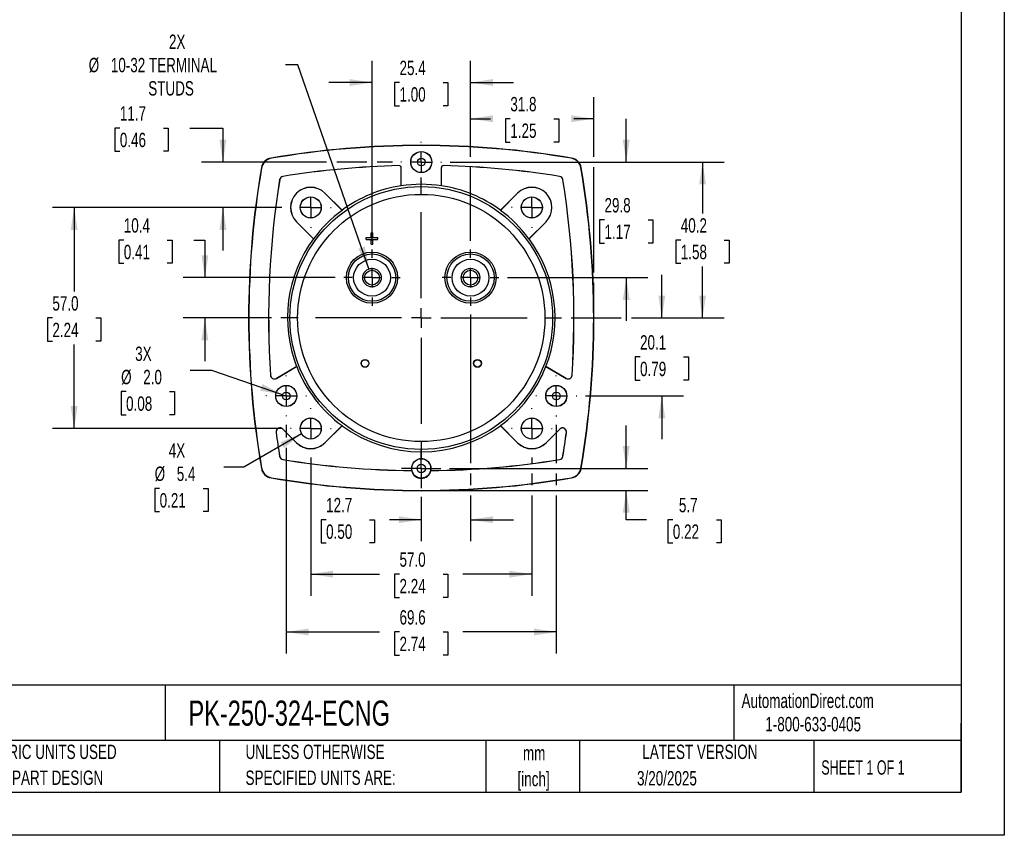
# Model space of a CAD drawing. Header units: millimetres. Extents: x 0 to 489, y 0 to 378.
# Tile 9 of 16: x 235 to 489, y 0 to 210. Entities that reach past the tile are written whole.
import ezdxf

# ---------------------------------------------------------------- set-up
doc = ezdxf.new("R2010")
doc.units = ezdxf.units.MM
doc.header["$LTSCALE"] = 1.75
doc.linetypes.add('CENTERX2', pattern=[20.32, 12.7, -2.54, 2.54, -2.54])
doc.layers.add('CENTER', color=40, linetype='CENTERX2')
doc.layers.add('DIMENSIONS', color=140, linetype='Continuous', lineweight=25)
doc.layers.add('TEXT', color=140, linetype='Continuous', lineweight=25)
doc.styles.add('SLDTEXTSTYLE0', font='TXT', dxfattribs={"width": 0.7})
doc.styles.add('SLDTEXTSTYLE1', font='TXT', dxfattribs={"width": 0.65})
doc.dimstyles.new('SLDDIMSTYLE0', dxfattribs={"dimtxt": 3.776514, "dimasz": 5.7785, "dimexe": 0, "dimexo": 0.0625, "dimgap": 0.944128, "dimtad": 0, "dimtih": 1, "dimtoh": 1, "dimrnd": 1e-09, "dimzin": 4, "dimdsep": 46, "dimtxsty": 'SLDTEXTSTYLE0', "dimsah": 1, "dimcen": 0.09, "dimadec": 0, "dimazin": 1, "dimtfac": 1, "dimtofl": 0, "dimtmove": 0, "dimatfit": 3, "dimfxl": 0, "dimfrac": 2, "dimtolj": 1, "dimtzin": 12, "dimarcsym": 0})
doc.dimstyles.new('SLDDIMSTYLE2', dxfattribs={"dimtxt": 3.776514, "dimasz": 5.7785, "dimexe": 0, "dimexo": 0.0625, "dimgap": 0.944128, "dimtad": 0, "dimtih": 1, "dimtoh": 1, "dimrnd": 1e-09, "dimzin": 12, "dimdsep": 46, "dimtxsty": 'SLDTEXTSTYLE0', "dimsah": 1, "dimcen": 0.09, "dimadec": 0, "dimazin": 3, "dimtfac": 1, "dimtmove": 0, "dimatfit": 0, "dimfxl": 0, "dimfrac": 2, "dimtolj": 1, "dimtzin": 12, "dimarcsym": 0})
doc.dimstyles.new('SLDDIMSTYLE3', dxfattribs={"dimtxt": 3.776514, "dimasz": 5.7785, "dimexe": 0, "dimexo": 0.0625, "dimgap": 0.944128, "dimtad": 0, "dimtih": 1, "dimtoh": 1, "dimrnd": 1e-09, "dimzin": 12, "dimdsep": 46, "dimtxsty": 'SLDTEXTSTYLE0', "dimsah": 1, "dimcen": 0.09, "dimadec": 0, "dimazin": 3, "dimtfac": 1, "dimtofl": 0, "dimtmove": 0, "dimatfit": 3, "dimfxl": 0, "dimfrac": 2, "dimtolj": 1, "dimtzin": 12, "dimarcsym": 0})
doc.dimstyles.new('SLDDIMSTYLE4', dxfattribs={"dimtxt": 3.776514, "dimasz": 5.7785, "dimexe": 0, "dimexo": 0.0625, "dimgap": 0.944128, "dimtad": 0, "dimtih": 1, "dimtoh": 1, "dimrnd": 1e-09, "dimzin": 12, "dimdsep": 46, "dimtxsty": 'SLDTEXTSTYLE0', "dimsah": 1, "dimcen": 0, "dimadec": 0, "dimazin": 3, "dimtfac": 1, "dimtofl": 0, "dimtmove": 0, "dimatfit": 3, "dimfxl": 0, "dimfrac": 2, "dimtolj": 1, "dimtzin": 12, "dimarcsym": 0})
doc.dimstyles.new('SLDDIMSTYLE5', dxfattribs={"dimtxt": 3.776514, "dimasz": 5.7785, "dimexe": 0, "dimexo": 0.0625, "dimgap": 0.944128, "dimtad": 0, "dimtih": 1, "dimtoh": 1, "dimrnd": 1e-09, "dimzin": 12, "dimdsep": 46, "dimtxsty": 'SLDTEXTSTYLE0', "dimsah": 1, "dimcen": 0, "dimadec": 0, "dimazin": 3, "dimtfac": 1, "dimtofl": 0, "dimtmove": 0, "dimatfit": 3, "dimfxl": 0, "dimfrac": 2, "dimtolj": 1, "dimtzin": 12, "dimarcsym": 0})
doc.dimstyles.new('SLDDIMSTYLE6', dxfattribs={"dimtxt": 3.776514, "dimasz": 5.7785, "dimexe": 0, "dimexo": 0.0625, "dimgap": 0.944128, "dimtad": 0, "dimtih": 1, "dimtoh": 1, "dimrnd": 1e-09, "dimzin": 4, "dimdsep": 46, "dimtxsty": 'SLDTEXTSTYLE0', "dimsah": 1, "dimcen": 0, "dimadec": 0, "dimazin": 1, "dimtfac": 1, "dimtofl": 0, "dimtmove": 0, "dimatfit": 3, "dimfxl": 0, "dimfrac": 2, "dimtolj": 1, "dimtzin": 12, "dimarcsym": 0})

# ---------------------------------------------------------------- blocks, each defined once
blk = doc.blocks.new('SW_NOTE_0_1')
at = {"layer": 'TEXT', "color": 0, "linetype": 'CENTERX2', "lineweight": 18, "char_height": 3.704, "attachment_point": 2, "style": 'SLDTEXTSTYLE0'}
for s, insert in [('mm', (4.98, 4.77)), ('[inch]', (4.83, -1.91))]:
    blk.add_mtext(s, dxfattribs=dict(at, insert=insert))
blk = doc.blocks.new('SW_NOTE_0_2')
at = {"layer": 'TEXT', "color": 0, "linetype": 'CENTERX2', "lineweight": 18, "char_height": 3.7042, "attachment_point": 1, "style": 'SLDTEXTSTYLE0'}
for s, insert in [('UNLESS OTHERWISE', (0, 4.77)), ('SPECIFIED UNITS ARE:', (0, -1.91))]:
    blk.add_mtext(s, dxfattribs=dict(at, insert=insert))
blk = doc.blocks.new('SW_NOTE_0_6')
at = {"layer": 'TEXT', "color": 0, "linetype": 'CENTERX2', "lineweight": 18, "char_height": 3.7042, "attachment_point": 1, "style": 'SLDTEXTSTYLE0'}
for s, insert in [('METRIC UNITS USED', (0, 4.77)), ('FOR PART DESIGN', (0, -1.91))]:
    blk.add_mtext(s, dxfattribs=dict(at, insert=insert))
blk = doc.blocks.new('_D_11')
at = {"layer": 'DIMENSIONS'}
for p, q in [((325.93, 153.29), (325.93, 199.65)), ((351.33, 174.91), (351.33, 199.65)), ((325.93, 194.09), (314.82, 194.09)), ((333.02, 194.09), (331.75, 194.09)), ((331.75, 194.09), (331.75, 188.09)), ((344.24, 194.09), (345.51, 194.09)), ((345.51, 194.09), (345.51, 188.09)), ((351.33, 194.09), (362.44, 194.09)), ((331.75, 188.09), (333.02, 188.09)), ((345.51, 188.09), (344.24, 188.09)), ((351.33, 153.29), (351.33, 172.25))]:
    blk.add_line(p, q, dxfattribs=at)
for points in [[(325.93, 194.09), (320.15, 194.98), (320.15, 193.2)], [(351.33, 194.09), (357.11, 193.2), (357.11, 194.98)]]:
    blk.add_solid(points, dxfattribs=at)
at = {"layer": 'DIMENSIONS', "char_height": 3.704, "attachment_point": 1, "style": 'SLDTEXTSTYLE0'}
for s, insert in [('25.4', (333.02, 199.71)), ('1.00', (333.02, 192.87))]:
    blk.add_mtext(s, dxfattribs=dict(at, insert=insert))
blk = doc.blocks.new('_D_12')
at = {"layer": 'DIMENSIONS'}
for p, q in [((351.33, 174.91), (351.33, 190.3)), ((383.08, 174.91), (383.08, 190.3)), ((351.33, 184.75), (356.48, 184.75)), ((361.59, 184.75), (360.32, 184.75)), ((360.32, 184.75), (360.32, 178.74)), ((372.82, 184.75), (374.08, 184.75)), ((374.08, 184.75), (374.08, 178.74)), ((383.08, 184.75), (377.93, 184.75)), ((360.32, 178.74), (361.59, 178.74)), ((374.08, 178.74), (372.82, 178.74)), ((351.33, 153.29), (351.33, 172.25)), ((383.08, 145.11), (383.08, 172.25)), ((383.08, 135.6), (383.08, 142.45))]:
    blk.add_line(p, q, dxfattribs=at)
for points in [[(351.33, 184.75), (357.11, 183.86), (357.11, 185.64)], [(383.08, 184.75), (377.3, 185.64), (377.3, 183.86)]]:
    blk.add_solid(points, dxfattribs=at)
at = {"layer": 'DIMENSIONS', "char_height": 3.704, "attachment_point": 1, "style": 'SLDTEXTSTYLE0'}
for s, insert in [('31.8', (361.59, 190.37)), ('1.25', (361.59, 183.52))]:
    blk.add_mtext(s, dxfattribs=dict(at, insert=insert))
blk = doc.blocks.new('_D_13')
at = {"layer": 'DIMENSIONS'}
for p, q in [((346.09, 173.58), (416.7, 173.58)), ((411.15, 173.58), (411.15, 160.33)), ((405.54, 153.48), (404.27, 153.48)), ((404.27, 153.48), (404.27, 147.48)), ((416.76, 153.48), (418.03, 153.48)), ((418.03, 153.48), (418.03, 147.48)), ((404.27, 147.48), (405.54, 147.48)), ((418.03, 147.48), (416.76, 147.48)), ((411.15, 133.38), (411.15, 146.63)), ((377.26, 133.38), (390.15, 133.38)), ((392.82, 133.38), (416.7, 133.38))]:
    blk.add_line(p, q, dxfattribs=at)
for points in [[(411.15, 173.58), (410.26, 167.8), (412.04, 167.8)], [(411.15, 133.38), (412.04, 139.16), (410.26, 139.16)]]:
    blk.add_solid(points, dxfattribs=at)
at = {"layer": 'DIMENSIONS', "char_height": 3.704, "attachment_point": 1, "style": 'SLDTEXTSTYLE0'}
for s, insert in [('40.2', (405.54, 159.1)), ('1.58', (405.54, 152.25))]:
    blk.add_mtext(s, dxfattribs=dict(at, insert=insert))
blk = doc.blocks.new('_D_14')
at = {"layer": 'DIMENSIONS'}
for p, q in [((391.48, 94.58), (391.48, 105.69)), ((345.91, 94.58), (397.04, 94.58)), ((340.85, 88.93), (397.04, 88.93)), ((391.48, 81.38), (391.48, 88.93)), ((396.68, 81.38), (391.48, 81.38)), ((403.49, 81.38), (402.22, 81.38)), ((402.22, 81.38), (402.22, 75.37)), ((414.71, 81.38), (415.98, 81.38)), ((415.98, 81.38), (415.98, 75.37)), ((402.22, 75.37), (403.49, 75.37)), ((415.98, 75.37), (414.71, 75.37))]:
    blk.add_line(p, q, dxfattribs=at)
for points in [[(391.48, 94.58), (392.37, 100.36), (390.59, 100.36)], [(391.48, 88.93), (390.59, 83.15), (392.37, 83.15)]]:
    blk.add_solid(points, dxfattribs=at)
at = {"layer": 'DIMENSIONS', "char_height": 3.704, "attachment_point": 1, "style": 'SLDTEXTSTYLE0'}
for s, insert in [('5.7', (405.06, 87)), ('0.22', (403.49, 80.15))]:
    blk.add_mtext(s, dxfattribs=dict(at, insert=insert))
blk = doc.blocks.new('_D_15')
at = {"layer": 'DIMENSIONS'}
for p, q in [((303.81, 105.82), (303.81, 102.57)), ((373.44, 105.8), (373.44, 95.91)), ((303.81, 99.9), (303.81, 46.87)), ((373.44, 93.25), (373.44, 90.26)), ((373.44, 87.6), (373.44, 46.87)), ((303.81, 52.43), (327.9, 52.43)), ((333.02, 52.43), (331.75, 52.43)), ((331.75, 52.43), (331.75, 46.43)), ((344.24, 52.43), (345.51, 52.43)), ((345.51, 52.43), (345.51, 46.43)), ((373.44, 52.43), (349.36, 52.43)), ((331.75, 46.43), (333.02, 46.43)), ((345.51, 46.43), (344.24, 46.43))]:
    blk.add_line(p, q, dxfattribs=at)
for points in [[(303.81, 52.43), (309.59, 51.54), (309.59, 53.32)], [(373.44, 52.43), (367.66, 53.32), (367.66, 51.54)]]:
    blk.add_solid(points, dxfattribs=at)
at = {"layer": 'DIMENSIONS', "char_height": 3.704, "attachment_point": 1, "style": 'SLDTEXTSTYLE0'}
for s, insert in [('69.6', (333.02, 58.05)), ('2.74', (333.02, 51.2))]:
    blk.add_mtext(s, dxfattribs=dict(at, insert=insert))
blk = doc.blocks.new('_D_16')
at = {"layer": 'DIMENSIONS'}
for p, q in [((260.91, 182.36), (259.64, 182.36)), ((259.64, 182.36), (259.64, 176.36)), ((272.13, 182.36), (273.4, 182.36)), ((273.4, 182.36), (273.4, 176.36)), ((278.94, 182.36), (287.5, 182.36)), ((287.5, 182.36), (287.5, 173.58)), ((259.64, 176.36), (260.91, 176.36)), ((273.4, 176.36), (272.13, 176.36)), ((314.22, 173.58), (281.94, 173.58)), ((324.6, 173.58), (316.89, 173.58)), ((331.17, 173.58), (327.26, 173.58)), ((302.65, 161.88), (281.94, 161.88)), ((287.5, 161.88), (287.5, 150.77))]:
    blk.add_line(p, q, dxfattribs=at)
for points in [[(287.5, 173.58), (288.39, 179.36), (286.61, 179.36)], [(287.5, 161.88), (286.61, 156.1), (288.39, 156.1)]]:
    blk.add_solid(points, dxfattribs=at)
at = {"layer": 'DIMENSIONS', "char_height": 3.704, "attachment_point": 1, "style": 'SLDTEXTSTYLE0'}
for s, insert in [('11.7', (260.91, 187.98)), ('0.46', (260.91, 181.14))]:
    blk.add_mtext(s, dxfattribs=dict(at, insert=insert))
blk = doc.blocks.new('_D_17')
at = {"layer": 'DIMENSIONS'}
for p, q in [((310.13, 97.4), (310.13, 61.78)), ((367.13, 97.4), (367.13, 95.91)), ((367.13, 93.25), (367.13, 90.26)), ((367.13, 87.6), (367.13, 61.78)), ((310.13, 67.33), (327.9, 67.33)), ((333.02, 67.33), (331.75, 67.33)), ((331.75, 67.33), (331.75, 61.33)), ((344.24, 67.33), (345.51, 67.33)), ((345.51, 67.33), (345.51, 61.33)), ((367.13, 67.33), (349.36, 67.33)), ((331.75, 61.33), (333.02, 61.33)), ((345.51, 61.33), (344.24, 61.33))]:
    blk.add_line(p, q, dxfattribs=at)
for points in [[(310.13, 67.33), (315.91, 66.45), (315.91, 68.22)], [(367.13, 67.33), (361.35, 68.22), (361.35, 66.45)]]:
    blk.add_solid(points, dxfattribs=at)
at = {"layer": 'DIMENSIONS', "char_height": 3.704, "attachment_point": 1, "style": 'SLDTEXTSTYLE0'}
for s, insert in [('57.0', (333.02, 72.95)), ('2.24', (333.02, 66.11))]:
    blk.add_mtext(s, dxfattribs=dict(at, insert=insert))
blk = doc.blocks.new('_D_18')
at = {"layer": 'DIMENSIONS'}
for p, q in [((351.33, 134.27), (351.33, 95.91)), ((351.33, 93.25), (351.33, 90.26)), ((338.63, 87.3), (338.63, 75.82)), ((351.33, 87.6), (351.33, 75.82)), ((314.09, 81.38), (312.83, 81.38)), ((312.83, 81.38), (312.83, 75.37)), ((325.32, 81.38), (326.58, 81.38)), ((326.58, 81.38), (326.58, 75.37)), ((338.63, 81.38), (330.43, 81.38)), ((351.33, 81.38), (362.44, 81.38)), ((312.83, 75.37), (314.09, 75.37)), ((326.58, 75.37), (325.32, 75.37))]:
    blk.add_line(p, q, dxfattribs=at)
for points in [[(338.63, 81.38), (332.85, 82.26), (332.85, 80.49)], [(351.33, 81.38), (357.11, 80.49), (357.11, 82.26)]]:
    blk.add_solid(points, dxfattribs=at)
at = {"layer": 'DIMENSIONS', "char_height": 3.704, "attachment_point": 1, "style": 'SLDTEXTSTYLE0'}
for s, insert in [('12.7', (314.09, 87)), ('0.50', (314.09, 80.15))]:
    blk.add_mtext(s, dxfattribs=dict(at, insert=insert))
blk = doc.blocks.new('_D_19')
at = {"layer": 'DIMENSIONS'}
for p, q in [((306.83, 198.67), (303.59, 198.67)), ((325.14, 146.05), (306.83, 198.67))]:
    blk.add_line(p, q, dxfattribs=at)
blk.add_solid([(325.14, 146.05), (324.08, 151.8), (322.4, 151.21)], dxfattribs=at)
at = {"layer": 'DIMENSIONS', "attachment_point": 1, "style": 'SLDTEXTSTYLE0'}
for s, insert, char_height in [('2X', (273.58, 206.45), 3.704), ('%%c', (252.88, 200.44), 3.704), ('10-32 TERMINAL', (258.59, 200.44), 3.7042), ('STUDS', (268.24, 194.44), 3.704)]:
    blk.add_mtext(s, dxfattribs=dict(at, insert=insert, char_height=char_height))
blk = doc.blocks.new('_D_20')
at = {"layer": 'DIMENSIONS'}
for p, q in [((307.77, 103.52), (292.9, 94.93)), ((292.9, 94.93), (287.71, 94.93)), ((271.17, 89.45), (269.9, 89.45)), ((269.9, 89.45), (269.9, 83.45)), ((282.39, 89.45), (283.66, 89.45)), ((283.66, 89.45), (283.66, 83.45)), ((269.9, 83.45), (271.17, 83.45)), ((283.66, 83.45), (282.39, 83.45))]:
    blk.add_line(p, q, dxfattribs=at)
blk.add_solid([(307.77, 103.52), (302.33, 101.4), (303.21, 99.86)], dxfattribs=at)
at = {"layer": 'DIMENSIONS', "char_height": 3.704, "attachment_point": 1, "style": 'SLDTEXTSTYLE0'}
for s, insert in [('4X', (273.52, 101.07)), ('%%c', (269.89, 95.07)), ('5.4', (275.59, 95.07)), ('0.21', (271.17, 88.22))]:
    blk.add_mtext(s, dxfattribs=dict(at, insert=insert))
blk = doc.blocks.new('_D_21')
at = {"layer": 'DIMENSIONS'}
for p, q in [((391.48, 173.58), (391.48, 184.69)), ((346.09, 173.58), (397.04, 173.58)), ((385.87, 158.68), (384.6, 158.68)), ((384.6, 158.68), (384.6, 152.68)), ((397.09, 158.68), (398.36, 158.68)), ((398.36, 158.68), (398.36, 152.68)), ((384.6, 152.68), (385.87, 152.68)), ((398.36, 152.68), (397.09, 152.68)), ((360.84, 143.78), (397.04, 143.78)), ((391.48, 143.78), (391.48, 132.67))]:
    blk.add_line(p, q, dxfattribs=at)
for points in [[(391.48, 173.58), (392.37, 179.36), (390.59, 179.36)], [(391.48, 143.78), (390.59, 138), (392.37, 138)]]:
    blk.add_solid(points, dxfattribs=at)
at = {"layer": 'DIMENSIONS', "char_height": 3.704, "attachment_point": 1, "style": 'SLDTEXTSTYLE0'}
for s, insert in [('29.8', (385.87, 164.3)), ('1.17', (385.87, 157.45))]:
    blk.add_mtext(s, dxfattribs=dict(at, insert=insert))
blk = doc.blocks.new('_D_22')
at = {"layer": 'DIMENSIONS'}
for p, q in [((302.65, 161.88), (243.57, 161.88)), ((249.13, 161.88), (249.13, 140.23)), ((243.52, 133.38), (242.25, 133.38)), ((242.25, 133.38), (242.25, 127.38)), ((254.74, 133.38), (256.01, 133.38)), ((256.01, 133.38), (256.01, 127.38)), ((242.25, 127.38), (243.52, 127.38)), ((256.01, 127.38), (254.74, 127.38)), ((249.13, 104.88), (249.13, 126.53)), ((302.65, 104.88), (243.57, 104.88))]:
    blk.add_line(p, q, dxfattribs=at)
for points in [[(249.13, 161.88), (248.24, 156.1), (250.02, 156.1)], [(249.13, 104.88), (250.02, 110.66), (248.24, 110.66)]]:
    blk.add_solid(points, dxfattribs=at)
at = {"layer": 'DIMENSIONS', "char_height": 3.704, "attachment_point": 1, "style": 'SLDTEXTSTYLE0'}
for s, insert in [('57.0', (243.52, 139)), ('2.24', (243.52, 132.15))]:
    blk.add_mtext(s, dxfattribs=dict(at, insert=insert))
blk = doc.blocks.new('_D_23')
at = {"layer": 'DIMENSIONS'}
for p, q in [((261.93, 153.48), (260.66, 153.48)), ((260.66, 153.48), (260.66, 147.48)), ((273.15, 153.48), (274.42, 153.48)), ((274.42, 153.48), (274.42, 147.48)), ((279.96, 153.48), (282.84, 153.48)), ((282.84, 153.48), (282.84, 143.78)), ((260.66, 147.48), (261.93, 147.48)), ((274.42, 147.48), (273.15, 147.48)), ((316.42, 143.78), (277.28, 143.78)), ((299.99, 133.38), (277.28, 133.38)), ((282.84, 133.38), (282.84, 122.27))]:
    blk.add_line(p, q, dxfattribs=at)
for points in [[(282.84, 143.78), (283.73, 149.56), (281.95, 149.56)], [(282.84, 133.38), (281.95, 127.6), (283.73, 127.6)]]:
    blk.add_solid(points, dxfattribs=at)
at = {"layer": 'DIMENSIONS', "char_height": 3.704, "attachment_point": 1, "style": 'SLDTEXTSTYLE0'}
for s, insert in [('10.4', (261.93, 159.1)), ('0.41', (261.93, 152.25))]:
    blk.add_mtext(s, dxfattribs=dict(at, insert=insert))
blk = doc.blocks.new('_D_24')
at = {"layer": 'DIMENSIONS'}
for p, q in [((400.65, 133.38), (400.65, 144.49)), ((377.26, 133.38), (390.15, 133.38)), ((392.82, 133.38), (406.2, 133.38)), ((395.04, 123.33), (393.77, 123.33)), ((393.77, 123.33), (393.77, 117.33)), ((406.26, 123.33), (407.53, 123.33)), ((407.53, 123.33), (407.53, 117.33)), ((393.77, 117.33), (395.04, 117.33)), ((407.53, 117.33), (406.26, 117.33)), ((380.93, 113.28), (406.2, 113.28)), ((400.65, 113.28), (400.65, 102.17))]:
    blk.add_line(p, q, dxfattribs=at)
for points in [[(400.65, 133.38), (401.54, 139.16), (399.76, 139.16)], [(400.65, 113.28), (399.76, 107.5), (401.54, 107.5)]]:
    blk.add_solid(points, dxfattribs=at)
at = {"layer": 'DIMENSIONS', "char_height": 3.704, "attachment_point": 1, "style": 'SLDTEXTSTYLE0'}
for s, insert in [('20.1', (395.04, 128.95)), ('0.79', (395.04, 122.1))]:
    blk.add_mtext(s, dxfattribs=dict(at, insert=insert))
blk = doc.blocks.new('_D_25')
at = {"layer": 'DIMENSIONS'}
for p, q in [((284.65, 119.87), (279.06, 119.87)), ((302.87, 113.61), (284.65, 119.87)), ((262.52, 114.39), (261.25, 114.39)), ((261.25, 114.39), (261.25, 108.39)), ((273.74, 114.39), (275.01, 114.39)), ((275.01, 114.39), (275.01, 108.39)), ((261.25, 108.39), (262.52, 108.39)), ((275.01, 108.39), (273.74, 108.39))]:
    blk.add_line(p, q, dxfattribs=at)
blk.add_solid([(302.87, 113.61), (297.69, 116.33), (297.12, 114.64)], dxfattribs=at)
at = {"layer": 'DIMENSIONS', "char_height": 3.704, "attachment_point": 1, "style": 'SLDTEXTSTYLE0'}
for s, insert in [('3X', (264.87, 126.01)), ('%%c', (261.24, 120.01)), ('2.0', (266.94, 120.01)), ('0.08', (262.52, 113.16))]:
    blk.add_mtext(s, dxfattribs=dict(at, insert=insert))
blk = doc.blocks.new('SW_CENTERMARKSYMBOL_0')
at = {"layer": 'CENTER', "color": 0}
for p, q in [((0, 5.08), (0, 36.41)), ((0, 0), (0, 2.54)), ((-5.08, 0), (-36.41, 0)), ((0, 0), (-2.54, 0)), ((0, 0), (0, -2.54)), ((0, 0), (2.54, 0)), ((5.08, 0), (36.41, 0)), ((0, -5.08), (0, -36.41))]:
    blk.add_line(p, q, dxfattribs=at)
blk = doc.blocks.new('SW_CENTERMARKSYMBOL_1')
at = {"layer": 'CENTER', "color": 0}
for p, q in [((0, 5.08), (0, 7.29)), ((0, 0), (0, 2.54)), ((-5.08, 0), (-7.29, 0)), ((0, 0), (-2.54, 0)), ((0, 0), (0, -2.54)), ((0, 0), (2.54, 0)), ((5.08, 0), (7.29, 0)), ((0, -5.08), (0, -7.29))]:
    blk.add_line(p, q, dxfattribs=at)
blk = doc.blocks.new('SW_CENTERMARKSYMBOL_2')
at = {"layer": 'CENTER', "color": 0}
for p, q in [((0, 5.08), (0, 7.29)), ((0, 0), (0, 2.54)), ((-5.08, 0), (-7.29, 0)), ((0, 0), (-2.54, 0)), ((0, 0), (0, -2.54)), ((0, 0), (2.54, 0)), ((5.08, 0), (7.29, 0)), ((0, -5.08), (0, -7.29))]:
    blk.add_line(p, q, dxfattribs=at)
blk = doc.blocks.new('SW_CENTERMARKSYMBOL_3')
at = {"layer": 'CENTER', "color": 0}
for p, q in [((0, 5.08), (0, 5.26)), ((0, 0), (0, 2.54)), ((-5.08, 0), (-5.26, 0)), ((0, 0), (-2.54, 0)), ((0, 0), (0, -2.54)), ((0, 0), (2.54, 0)), ((5.08, 0), (5.26, 0)), ((0, -5.08), (0, -5.26))]:
    blk.add_line(p, q, dxfattribs=at)
blk = doc.blocks.new('SW_CENTERMARKSYMBOL_4')
at = {"layer": 'CENTER', "color": 0}
for p, q in [((0, 5.08), (0, 5.24)), ((0, 0), (0, 2.54)), ((-5.08, 0), (-5.24, 0)), ((0, 0), (-2.54, 0)), ((0, 0), (0, -2.54)), ((0, 0), (2.54, 0)), ((5.08, 0), (5.24, 0)), ((0, -5.08), (0, -5.24))]:
    blk.add_line(p, q, dxfattribs=at)
blk = doc.blocks.new('SW_CENTERMARKSYMBOL_5')
at = {"layer": 'CENTER', "color": 0}
for p, q in [((0, 5.08), (0, 5.26)), ((0, 0), (0, 2.54)), ((-5.08, 0), (-5.26, 0)), ((0, 0), (-2.54, 0)), ((0, 0), (0, -2.54)), ((0, 0), (2.54, 0)), ((5.08, 0), (5.26, 0)), ((0, -5.08), (0, -5.26))]:
    blk.add_line(p, q, dxfattribs=at)
blk = doc.blocks.new('SW_CENTERMARKSYMBOL_6')
at = {"layer": 'CENTER', "color": 0}
for p, q in [((0, 5.08), (0, 5.26)), ((0, 0), (0, 2.54)), ((-5.08, 0), (-5.26, 0)), ((0, 0), (-2.54, 0)), ((0, 0), (0, -2.54)), ((0, 0), (2.54, 0)), ((5.08, 0), (5.26, 0)), ((0, -5.08), (0, -5.26))]:
    blk.add_line(p, q, dxfattribs=at)
blk = doc.blocks.new('SW_CENTERMARKSYMBOL_7')
at = {"layer": 'CENTER', "color": 0}
for p, q in [((0, 5.08), (0, 5.24)), ((0, 0), (0, 2.54)), ((-5.08, 0), (-5.24, 0)), ((0, 0), (-2.54, 0)), ((0, 0), (0, -2.54)), ((0, 0), (2.54, 0)), ((5.08, 0), (5.24, 0)), ((0, -5.08), (0, -5.24))]:
    blk.add_line(p, q, dxfattribs=at)
blk = doc.blocks.new('SW_CENTERMARKSYMBOL_8')
at = {"layer": 'CENTER', "color": 0}
for p, q in [((0, 5.08), (0, 5.26)), ((0, 0), (0, 2.54)), ((-5.08, 0), (-5.26, 0)), ((0, 0), (-2.54, 0)), ((0, 0), (0, -2.54)), ((0, 0), (2.54, 0)), ((5.08, 0), (5.26, 0)), ((0, -5.08), (0, -5.26))]:
    blk.add_line(p, q, dxfattribs=at)
blk = doc.blocks.new('SW_CENTERMARKSYMBOL_9')
at = {"layer": 'CENTER', "color": 0}
for p, q in [((0, 2.54), (0, 5.06)), ((0, 0), (0, 2.54)), ((-2.54, 0), (-5.06, 0)), ((0, 0), (-2.54, 0)), ((0, 0), (0, -2.54)), ((0, 0), (2.54, 0)), ((2.54, 0), (5.06, 0)), ((0, -2.54), (0, -5.06))]:
    blk.add_line(p, q, dxfattribs=at)
blk = doc.blocks.new('SW_CENTERMARKSYMBOL_10')
at = {"layer": 'CENTER', "color": 0}
for p, q in [((0, 5.08), (0, 5.26)), ((0, 0), (0, 2.54)), ((-5.08, 0), (-5.26, 0)), ((0, 0), (-2.54, 0)), ((0, 0), (0, -2.54)), ((0, 0), (2.54, 0)), ((5.08, 0), (5.26, 0)), ((0, -5.08), (0, -5.26))]:
    blk.add_line(p, q, dxfattribs=at)

msp = doc.modelspace()

# ---------------------------------------------------------------- linework, layer by layer
at = {"color": 7, "linetype": 'Continuous'}
for p, q in [((488.954, 377.83), (488.954, 0.005)), ((488.954, 0.005), (0.004, 0.005))]:
    msp.add_line(p, q, dxfattribs=at)
for p, q in [((299.913, 174.548), (299.902, 174.616)), ((332.916, 172.675), (332.917, 172.658)), ((344.342, 172.658), (344.342, 172.675)), ((377.345, 174.548), (377.357, 174.616)), ((297.393, 172.108), (297.461, 172.096)), ((333.447, 172.158), (333.429, 172.158)), ((333.429, 167.482), (333.429, 172.158)), ((333.447, 167.45), (333.447, 172.158)), ((343.812, 167.45), (343.812, 172.158)), ((343.829, 172.158), (343.812, 172.158)), ((343.829, 167.482), (343.829, 172.158)), ((379.797, 172.096), (379.865, 172.108)), ((302.109, 169.057), (302.126, 169.054)), ((302.955, 169.883), (302.952, 169.9)), ((374.306, 169.9), (374.303, 169.883)), ((375.132, 169.054), (375.149, 169.057)), ((313.806, 165.557), (313.794, 165.545)), ((318.203, 161.136), (313.794, 165.545)), ((313.806, 165.557), (318.192, 161.171)), ((333.447, 167.45), (333.429, 167.482)), ((343.829, 167.482), (343.812, 167.45)), ((359.055, 161.136), (363.464, 165.545)), ((359.066, 161.171), (363.452, 165.557)), ((363.464, 165.545), (363.452, 165.557)), ((318.192, 161.171), (318.203, 161.136)), ((359.055, 161.136), (359.066, 161.171)), ((306.464, 158.216), (306.452, 158.203)), ((310.838, 153.817), (306.452, 158.203)), ((310.874, 153.806), (306.464, 158.216)), ((366.385, 153.806), (370.794, 158.216)), ((370.806, 158.203), (366.42, 153.817)), ((370.806, 158.203), (370.794, 158.216)), ((325.679, 154.13), (325.679, 155.38)), ((325.679, 155.38), (326.179, 155.38)), ((326.179, 154.13), (326.179, 155.38)), ((310.874, 153.806), (310.838, 153.817)), ((324.429, 153.63), (324.429, 154.13)), ((324.429, 154.13), (325.679, 154.13)), ((324.429, 153.63), (325.679, 153.63)), ((325.679, 152.38), (325.679, 153.63)), ((325.679, 152.38), (326.179, 152.38)), ((326.179, 154.13), (327.429, 154.13)), ((326.179, 153.63), (327.429, 153.63)), ((326.179, 152.38), (326.179, 153.63)), ((327.429, 153.63), (327.429, 154.13)), ((366.42, 153.817), (366.385, 153.806)), ((301.262, 117.811), (306.496, 120.832)), ((306.533, 120.834), (301.271, 117.796)), ((306.496, 120.832), (306.533, 120.834)), ((370.726, 120.834), (370.763, 120.832)), ((375.987, 117.796), (370.726, 120.834)), ((370.763, 120.832), (375.996, 117.811)), ((299.747, 118.61), (299.765, 118.611)), ((301.262, 117.811), (301.271, 117.796)), ((375.987, 117.796), (375.996, 117.811)), ((377.494, 118.611), (377.511, 118.61)), ((302.931, 104.749), (302.918, 104.737)), ((306.452, 101.203), (302.918, 104.737)), ((302.931, 104.749), (306.464, 101.216)), ((313.794, 101.216), (318.203, 105.625)), ((318.192, 105.589), (313.806, 101.203)), ((318.203, 105.625), (318.192, 105.589)), ((359.066, 105.589), (359.055, 105.625)), ((359.055, 105.625), (363.464, 101.216)), ((359.066, 105.589), (363.452, 101.203)), ((370.794, 101.216), (374.328, 104.749)), ((374.34, 104.737), (370.806, 101.203)), ((374.34, 104.737), (374.328, 104.749)), ((301.22, 103.899), (301.202, 103.897)), ((376.038, 103.899), (376.056, 103.897)), ((306.464, 101.216), (306.452, 101.203)), ((313.794, 101.216), (313.806, 101.203)), ((363.452, 101.203), (363.464, 101.216)), ((370.794, 101.216), (370.806, 101.203)), ((302.126, 97.706), (302.109, 97.703)), ((302.952, 96.86), (302.955, 96.878)), ((374.303, 96.878), (374.306, 96.86)), ((375.149, 97.703), (375.132, 97.706)), ((297.461, 94.664), (297.393, 94.653)), ((336.186, 94.043), (336.172, 94.026)), ((341.087, 94.026), (341.073, 94.043)), ((379.797, 94.664), (379.865, 94.653)), ((299.913, 92.212), (299.902, 92.144)), ((377.345, 92.212), (377.357, 92.144))]:
    msp.add_line(p, q)
for centre, radius in [((338.629, 173.58), 2.719), ((338.629, 173.58), 2.7), ((338.629, 173.58), 1), ((338.629, 133.38), 33.873), ((338.629, 133.383), 31.873), ((310.129, 161.88), 2.719), ((310.129, 161.88), 2.7), ((367.129, 161.88), 2.719), ((367.129, 161.88), 2.7), ((325.929, 143.78), 6.611), ((325.929, 143.78), 6.1), ((351.329, 143.78), 6.611), ((351.329, 143.78), 6.1), ((325.929, 143.78), 4.75), ((351.329, 143.78), 4.75), ((325.929, 143.78), 2.4), ((325.929, 143.78), 1.9), ((351.329, 143.78), 2.4), ((351.329, 143.78), 1.9), ((324.129, 121.68), 1.015), ((324.129, 121.68), 0.95), ((353.129, 121.68), 1.015), ((353.129, 121.68), 0.95), ((303.815, 113.28), 2.719), ((303.815, 113.28), 2.7), ((303.815, 113.28), 1), ((373.443, 113.28), 2.719), ((373.443, 113.28), 2.7), ((373.443, 113.28), 1), ((310.129, 104.88), 2.719), ((310.129, 104.88), 2.7), ((367.129, 104.88), 2.719), ((367.129, 104.88), 2.7), ((338.629, 94.58), 2.5), ((338.629, 94.58), 1.1)]:
    msp.add_circle(centre, radius)
for centre, radius, start, end in [((338.629, -52.17), 230.069, 80.30927, 99.69073), ((338.629, -52.17), 230, 80.30927, 99.69073), ((300.418, 171.591), 3.069, 99.69073, 170.30927), ((300.418, 171.591), 3, 99.69073, 170.30927), ((338.629, -52.17), 224.917, 91.45549, 99.12688), ((338.629, -52.17), 224.9, 91.45549, 99.12688), ((332.929, 172.158), 0.517, 0, 91.4388), ((332.929, 172.158), 0.5, 0, 91.43822), ((344.329, 172.158), 0.517, 88.5612, 180), ((344.329, 172.158), 0.5, 88.56178, 180), ((338.629, -52.17), 224.917, 80.87312, 88.54451), ((338.629, -52.17), 224.9, 80.87312, 88.54451), ((376.84, 171.591), 3, 9.69073, 80.30927), ((376.84, 171.591), 3.069, 9.69073, 80.30927), ((524.179, 133.38), 230.069, 170.30927, 189.69073), ((524.179, 133.38), 230, 170.30927, 189.69073), ((153.079, 133.38), 230, 350.30927, 9.69073), ((153.079, 133.38), 230.069, 350.30927, 9.69073), ((524.179, 133.38), 224.917, 170.87312, 183.76525), ((524.179, 133.38), 224.9, 170.87312, 183.76525), ((303.114, 168.895), 1.017, 99.12688, 170.87312), ((303.114, 168.895), 1, 99.12688, 170.87312), ((338.629, 133.38), 34.462, 81.3507, 98.6493), ((374.144, 168.895), 1, 9.12688, 80.87312), ((374.144, 168.895), 1.017, 9.12688, 80.87312), ((153.079, 133.38), 224.9, 356.23475, 9.12688), ((153.079, 133.38), 224.917, 356.23475, 9.12688), ((310.129, 161.88), 5.2, 45, 225), ((310.129, 161.88), 5.183, 45, 225), ((338.629, 133.38), 34.497, 98.66981, 126.33019), ((338.629, 133.38), 34.497, 53.66981, 81.33019), ((367.129, 161.88), 5.2, 315, 135), ((367.129, 161.88), 5.183, 315, 135), ((338.629, 133.38), 34.462, 126.3507, 143.6493), ((338.629, 133.38), 34.462, 36.3507, 53.6493), ((338.629, 133.38), 34.497, 143.66981, 201.33019), ((338.629, 133.38), 34.497, 338.66981, 36.33019), ((338.629, 133.38), 34.462, 201.3507, 233.6493), ((338.629, 133.38), 34.462, 306.3507, 338.6493), ((300.762, 118.677), 1.017, 183.76533, 300), ((300.762, 118.677), 1, 183.76533, 300), ((376.496, 118.677), 1.017, 240, 356.23467), ((376.496, 118.677), 1, 240, 356.23467), ((302.211, 104.03), 1.017, 45, 187.53235), ((302.211, 104.03), 1, 45, 187.53235), ((338.629, 133.38), 34.497, 233.66981, 306.33019), ((375.047, 104.03), 1.017, 352.46765, 135), ((375.047, 104.03), 1, 352.46765, 135), ((524.179, 133.38), 224.917, 187.53235, 189.12688), ((524.179, 133.38), 224.9, 187.53235, 189.12688), ((153.079, 133.38), 224.9, 350.87312, 352.46765), ((153.079, 133.38), 224.917, 350.87312, 352.46765), ((310.129, 104.88), 5.2, 225, 315), ((310.129, 104.88), 5.183, 225, 315), ((367.129, 104.88), 5.2, 225, 315), ((367.129, 104.88), 5.183, 225, 315), ((303.114, 97.865), 1.017, 189.12688, 260.87312), ((303.114, 97.865), 1, 189.12688, 260.87312), ((338.629, 318.93), 224.917, 260.87312, 269.37395), ((338.629, 318.93), 224.9, 260.87312, 269.37748), ((338.629, 94.58), 2.502, 347.61143, 192.38857), ((338.629, 318.93), 224.9, 270.62252, 279.12688), ((338.629, 318.93), 224.917, 270.62605, 279.12688), ((374.144, 97.865), 1, 279.12688, 350.87312), ((374.144, 97.865), 1.017, 279.12688, 350.87312), ((300.418, 95.169), 3.069, 189.69073, 260.30927), ((300.418, 95.169), 3, 189.69073, 260.30927), ((338.629, 94.58), 2.519, 192.70446, 347.29554), ((376.84, 95.169), 3, 279.69073, 350.30927), ((376.84, 95.169), 3.069, 279.69073, 350.30927), ((338.629, 318.93), 230.069, 260.30927, 279.69073), ((338.629, 318.93), 230, 260.30927, 279.69073)]:
    msp.add_arc(centre, radius, start, end)
at = {"layer": 'TEXT'}
for p, q in [((477.837, 366.712), (477.837, 11.112)), ((477.837, 38.721), (11.112, 38.721)), ((272.578, 38.721), (272.578, 24.447)), ((419.257, 38.721), (419.257, 24.447)), ((477.837, 11.112), (477.837, 28.892)), ((477.837, 24.447), (11.112, 24.447)), ((286.615, 24.447), (286.615, 11.112)), ((355.293, 24.447), (355.293, 11.112)), ((379.421, 24.447), (379.421, 11.112)), ((439.86, 24.447), (439.86, 11.112)), ((11.112, 11.112), (477.837, 11.112))]:
    msp.add_line(p, q, dxfattribs=at)

# ---------------------------------------------------------------- block references
at = {"layer": 'CENTER'}
for name, p in [('SW_CENTERMARKSYMBOL_4', (338.629, 173.58)), ('SW_CENTERMARKSYMBOL_0', (338.629, 133.38)), ('SW_CENTERMARKSYMBOL_3', (310.129, 161.88)), ('SW_CENTERMARKSYMBOL_5', (367.129, 161.88)), ('SW_CENTERMARKSYMBOL_2', (325.929, 143.78)), ('SW_CENTERMARKSYMBOL_1', (351.329, 143.78)), ('SW_CENTERMARKSYMBOL_7', (303.815, 113.28)), ('SW_CENTERMARKSYMBOL_6', (373.443, 113.28)), ('SW_CENTERMARKSYMBOL_8', (310.129, 104.88)), ('SW_CENTERMARKSYMBOL_10', (367.129, 104.88)), ('SW_CENTERMARKSYMBOL_9', (338.629, 94.58))]:
    msp.add_blockref(name, p, dxfattribs=at)
at = {"layer": 'TEXT', "linetype": 'CENTERX2', "lineweight": 18}
for name, p in [('SW_NOTE_0_6', (224.837, 18.612)), ('SW_NOTE_0_2', (293.314, 18.612)), ('SW_NOTE_0_1', (362.751, 18.284))]:
    msp.add_blockref(name, p, dxfattribs=at)

# ---------------------------------------------------------------- texts
for s, insert, char_height, attachment_point, style in [('AutomationDirect.com', (421.216, 36.534), 3.70417, 1, 'SLDTEXTSTYLE0'), ('PK-250-324-ECNG', (278.614, 34.751), 6.48229, 1, 'SLDTEXTSTYLE0'), ('1-800-633-0405', (427.335, 30.515), 3.70417, 1, 'SLDTEXTSTYLE0'), ('LATEST VERSION', (410.466, 23.387), 3.70417, 2, 'SLDTEXTSTYLE0'), ('SHEET 1 OF 1', (441.772, 19.34), 3.70417, 1, 'SLDTEXTSTYLE1'), ('3/20/2025', (401.978, 16.571), 3.7042, 2, 'SLDTEXTSTYLE0')]:
    msp.add_mtext(s, dxfattribs=dict(at, insert=insert, char_height=char_height, attachment_point=attachment_point, style=style))

# ---------------------------------------------------------------- dimensions: what is measured, and where the dimension line sits
at = {"layer": 'DIMENSIONS'}
dim = msp.add_diameter_dim_2p(p1=(326.718, 141.513), p2=(325.14, 146.047), text='2X\\P%%c10-32 TERMINAL\\PSTUDS', dimstyle='SLDDIMSTYLE4', override={"dimpost": '<>'}, dxfattribs=at)
dim.commit()
dim.dimension.update_dxf_attribs({"geometry": '_D_19', "text_midpoint": (276.846, 198.67), "dimtype": 163})
for base, p1, p2, dimstyle, picture, middle in [((351.329, 194.093), (325.929, 151.07), (351.329, 151.07), 'SLDDIMSTYLE2', '_D_11', (338.629, 194.093)), ((383.079, 184.747), (351.329, 151.07), (383.079, 133.38), 'SLDDIMSTYLE3', '_D_12', (367.204, 184.747)), ((338.629, 81.376), (351.329, 136.49), (338.629, 89.521), 'SLDDIMSTYLE2', '_D_18', (319.705, 81.376)), ((373.443, 52.43), (303.815, 108.04), (373.443, 108.021), 'SLDDIMSTYLE3', '_D_15', (338.629, 52.43)), ((367.129, 67.334), (310.129, 99.621), (367.129, 99.621), 'SLDDIMSTYLE0', '_D_17', (338.629, 67.334))]:
    dim = msp.add_linear_dim(base=base, p1=p1, p2=p2, dimstyle=dimstyle, dxfattribs=at)
    dim.commit()
    dim.dimension.update_dxf_attribs({"geometry": picture, "text_midpoint": middle, "dimtype": 160})
for base, p1, p2, dimstyle, picture, middle in [((287.5, 161.88), (333.389, 173.58), (304.87, 161.88), 'SLDDIMSTYLE2', '_D_16', (287.5, 182.364)), ((391.484, 173.58), (358.619, 143.78), (343.869, 173.58), 'SLDDIMSTYLE2', '_D_21', (391.484, 158.68)), ((411.148, 133.38), (343.869, 173.58), (375.042, 133.38), 'SLDDIMSTYLE3', '_D_13', (411.148, 153.48)), ((249.129, 104.88), (304.87, 161.88), (304.87, 104.88), 'SLDDIMSTYLE0', '_D_22', (249.129, 133.38)), ((282.84, 133.38), (318.639, 143.78), (302.216, 133.38), 'SLDDIMSTYLE2', '_D_23', (282.84, 153.48)), ((400.648, 133.38), (378.703, 113.28), (375.042, 133.38), 'SLDDIMSTYLE2', '_D_24', (400.648, 123.33)), ((391.484, 88.93), (343.688, 94.58), (338.629, 88.93), 'SLDDIMSTYLE2', '_D_14', (391.484, 81.376))]:
    dim = msp.add_linear_dim(base=base, p1=p1, p2=p2, angle=90, dimstyle=dimstyle, dxfattribs=at)
    dim.commit()
    dim.dimension.update_dxf_attribs({"geometry": picture, "text_midpoint": middle, "dimtype": 160})
for p1, p2, text, dimstyle, picture, middle in [((304.761, 112.955), (302.869, 113.605), '3X\\P<>', 'SLDDIMSTYLE6', '_D_25', (268.133, 117.39)), ((312.484, 106.24), (307.774, 103.521), '4X\\P<>', 'SLDDIMSTYLE5', '_D_20', (276.781, 92.451))]:
    dim = msp.add_diameter_dim_2p(p1=p1, p2=p2, text=text, dimstyle=dimstyle, dxfattribs=at)
    dim.commit()
    dim.dimension.update_dxf_attribs({"geometry": picture, "text_midpoint": middle, "dimtype": 163})

doc.saveas('drawing.dxf')
